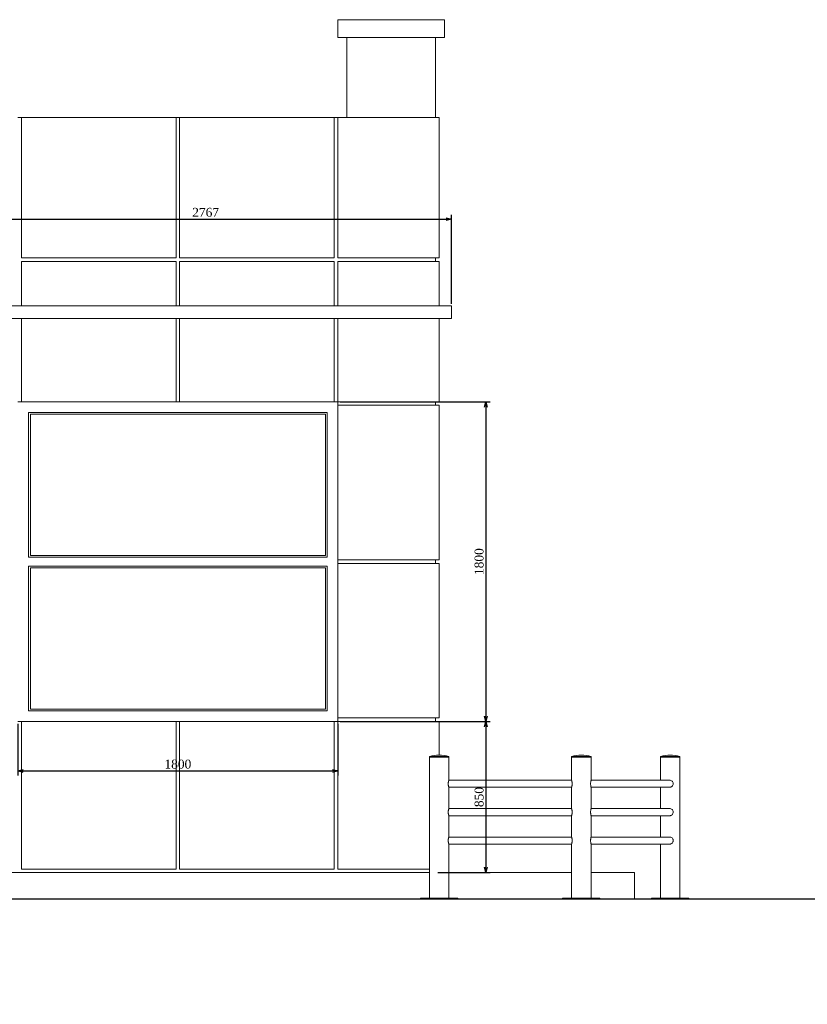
# Model space of a CAD drawing. Header units: millimetres. Extents: x -40905 to 78147, y -92581 to -42687.
# Tile 15 of 38: x 33262 to 37694, y -88079 to -82538. Entities that reach past the tile are written whole.
import ezdxf

# ---------------------------------------------------------------- set-up
doc = ezdxf.new("R2010")
doc.units = ezdxf.units.MM
doc.styles.get("Standard").update_dxf_attribs({"font": 'times.ttf'})
doc.dimstyles.new('ISO-25', dxfattribs={"dimscale": 50, "dimtxt": 2.5, "dimasz": 1.5, "dimexe": 1.25, "dimexo": 0.625, "dimtad": 1, "dimdec": 0, "dimtxsty": 'Standard', "dimblk": 'OPEN30', "dimcen": 2.5, "dimadec": 0, "dimazin": 0, "dimtfac": 1, "dimtdec": 0, "dimtmove": 0, "dimatfit": 3, "dimldrblk": 'OPEN30', "dimfxl": 1, "dimarcsym": 0})

# ---------------------------------------------------------------- blocks, each defined once
blk = doc.blocks.new('_Open30')
at = {"color": 0, "linetype": 'ByBlock', "lineweight": -2}
for p, q in [((-1, 0.268), (0, 0)), ((0, 0), (-1, -0.268)), ((0, 0), (-1, 0))]:
    blk.add_line(p, q, dxfattribs=at)
blk = doc.blocks.new('*D261')
at = {"color": 0, "lineweight": -2, "transparency": 16777216}
for p, q in [((32925.2, -84135.8), (32925.2, -83634.9)), ((32955.2, -83659.9), (35662.5, -83659.9)), ((35692.5, -84135.8), (35692.5, -83634.9))]:
    blk.add_line(p, q, dxfattribs=at)
at = {"layer": 'Defpoints', "color": 0, "lineweight": 5, "transparency": 16777216}
for p in [(35692.5, -83659.9), (32925.2, -84148.3), (35692.5, -84148.3)]:
    blk.add_point(p, dxfattribs=at)
at = {"color": 0, "lineweight": -2, "transparency": 16777216, "xscale": 30, "yscale": 30, "zscale": 30, "rotation": 180}
blk.add_blockref('_Open30', (32925.2, -83659.9), dxfattribs=at)
at = {"color": 0, "lineweight": -2, "transparency": 16777216, "xscale": 30, "yscale": 30, "zscale": 30}
blk.add_blockref('_Open30', (35692.5, -83659.9), dxfattribs=at)
at = {"color": 0, "lineweight": 5, "transparency": 16777216, "insert": (34308.8, -83621.9), "char_height": 50, "attachment_point": 5}
blk.add_mtext('2767', dxfattribs=at)
blk = doc.blocks.new('*D266')
at = {"color": 0, "lineweight": -2, "transparency": 16777216}
for p, q in [((35065, -84687.5), (35910.5, -84687.5)), ((35885.5, -84717.5), (35885.5, -86457.5)), ((35065, -86487.5), (35910.5, -86487.5))]:
    blk.add_line(p, q, dxfattribs=at)
at = {"layer": 'Defpoints', "color": 0, "lineweight": 5, "transparency": 16777216}
for p in [(35052.5, -84687.5), (35052.5, -86487.5), (35885.5, -86487.5)]:
    blk.add_point(p, dxfattribs=at)
at = {"color": 0, "lineweight": -2, "transparency": 16777216, "xscale": 30, "yscale": 30, "zscale": 30}
for p, rotation in [((35885.5, -84687.5), 90), ((35885.5, -86487.5), 270)]:
    blk.add_blockref('_Open30', p, dxfattribs=dict(at, rotation=rotation))
at = {"color": 0, "lineweight": 5, "transparency": 16777216, "insert": (35847.5, -85587.5), "char_height": 50, "attachment_point": 5, "rotation": 90}
blk.add_mtext('1800', dxfattribs=at)
blk = doc.blocks.new('*D267')
at = {"color": 0, "lineweight": -2, "transparency": 16777216}
for p, q in [((35065, -86487.5), (35910.5, -86487.5)), ((35885.5, -86517.5), (35885.5, -87307.5)), ((35615, -87337.5), (35910.5, -87337.5))]:
    blk.add_line(p, q, dxfattribs=at)
at = {"layer": 'Defpoints', "color": 0, "lineweight": 5, "transparency": 16777216}
for p in [(35052.5, -86487.5), (35602.5, -87337.5), (35885.5, -87337.5)]:
    blk.add_point(p, dxfattribs=at)
at = {"color": 0, "lineweight": -2, "transparency": 16777216, "xscale": 30, "yscale": 30, "zscale": 30}
for p, rotation in [((35885.5, -86487.5), 90), ((35885.5, -87337.5), 270)]:
    blk.add_blockref('_Open30', p, dxfattribs=dict(at, rotation=rotation))
at = {"color": 0, "lineweight": 5, "transparency": 16777216, "insert": (35847.5, -86912.5), "char_height": 50, "attachment_point": 5, "rotation": 90}
blk.add_mtext('850', dxfattribs=at)
blk = doc.blocks.new('*D269')
at = {"color": 0, "lineweight": -2, "transparency": 16777216}
for p, q in [((33252.5, -86500), (33252.5, -86790.4)), ((35052.5, -86500), (35052.5, -86790.4)), ((33282.5, -86765.4), (35022.5, -86765.4))]:
    blk.add_line(p, q, dxfattribs=at)
at = {"layer": 'Defpoints', "color": 0, "lineweight": 5, "transparency": 16777216}
for p in [(33252.5, -86487.5), (35052.5, -86487.5), (35052.5, -86765.4)]:
    blk.add_point(p, dxfattribs=at)
at = {"color": 0, "lineweight": -2, "transparency": 16777216, "xscale": 30, "yscale": 30, "zscale": 30, "rotation": 180}
blk.add_blockref('_Open30', (33252.5, -86765.4), dxfattribs=at)
at = {"color": 0, "lineweight": -2, "transparency": 16777216, "xscale": 30, "yscale": 30, "zscale": 30}
blk.add_blockref('_Open30', (35052.5, -86765.4), dxfattribs=at)
at = {"color": 0, "lineweight": 5, "transparency": 16777216, "insert": (34152.5, -86727.5), "char_height": 50, "attachment_point": 5}
blk.add_mtext('1800', dxfattribs=at)
blk = doc.blocks.new('*D294')
at = {"color": 0, "lineweight": -2, "transparency": 16777216}
for p, q in [((24604.7, -84135.8), (24604.7, -83634.9)), ((24774.7, -83659.9), (24634.7, -83659.9)), ((24804.7, -84205.8), (24804.7, -83634.9)), ((36270.2, -89207.1), (36270.2, -89040.3)), ((37120.2, -89207.1), (37120.2, -89040.3)), ((37045.2, -89102.8), (36345.2, -89102.8))]:
    blk.add_line(p, q, dxfattribs=at)
at = {"layer": 'Defpoints', "color": 0, "lineweight": 5, "transparency": 16777216}
for p in [(24604.7, -83659.9), (24604.7, -84148.3, -2612.8), (24804.7, -84218.3, -2612.8), (36270.2, -89102.8), (36270.2, -89238.3), (37120.2, -89238.3)]:
    blk.add_point(p, dxfattribs=at)
at = {"color": 0, "lineweight": -2, "transparency": 16777216}
for p, xscale, yscale, zscale, rotation in [((24604.7, -83659.9), 30, 30, 30, 180), ((36270.2, -89102.8), 75, 75, 75, 179.999999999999), ((37120.2, -89102.8), 75, 75, 75, 359.9999999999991)]:
    blk.add_blockref('_Open30', p, dxfattribs=dict(at, xscale=xscale, yscale=yscale, zscale=zscale, rotation=rotation))
at = {"color": 0, "lineweight": -2, "transparency": 16777216, "xscale": 30, "yscale": 30, "zscale": 30}
blk.add_blockref('_Open30', (24804.7, -83659.9), dxfattribs=at)
at = {"color": 0, "lineweight": 5, "transparency": 16777216, "attachment_point": 5}
for s, insert, char_height in [('200', (24704.7, -83622), 50), ('850', (36695.2, -89007.9), 125)]:
    blk.add_mtext(s, dxfattribs=dict(at, insert=insert, char_height=char_height))
blk = doc.blocks.new('*D291')
at = {"color": 0, "lineweight": -2, "transparency": 16777216}
for p, q in [((24791.3, -84437.5), (24650.7, -84437.5)), ((24675.7, -84547.5), (24675.7, -84467.5)), ((24818.7, -84577.5), (24650.7, -84577.5)), ((33950.7, -89209.9), (33950.7, -89080.7)), ((35720.7, -89209.9), (35720.7, -89080.7)), ((34025.7, -89143.2), (35645.7, -89143.2))]:
    blk.add_line(p, q, dxfattribs=at)
at = {"layer": 'Defpoints', "color": 0, "lineweight": 5, "transparency": 16777216}
for p in [(24675.7, -84437.5), (24803.8, -84437.5, -2612.8), (24831.2, -84577.5, -2612.8), (35720.7, -89143.2), (33950.7, -89241.1, -2612.8), (35720.7, -89241.1, -2612.8)]:
    blk.add_point(p, dxfattribs=at)
at = {"color": 0, "lineweight": -2, "transparency": 16777216}
for p, xscale, yscale, zscale, rotation in [((24675.7, -84437.5), 30, 30, 30, 90), ((24675.7, -84577.5), 30, 30, 30, 270), ((33950.7, -89143.2), 75, 75, 75, 180)]:
    blk.add_blockref('_Open30', p, dxfattribs=dict(at, xscale=xscale, yscale=yscale, zscale=zscale, rotation=rotation))
at = {"color": 0, "lineweight": -2, "transparency": 16777216, "xscale": 75, "yscale": 75, "zscale": 75}
blk.add_blockref('_Open30', (35720.7, -89143.2), dxfattribs=at)
at = {"color": 0, "lineweight": 5, "transparency": 16777216, "insert": (24637.7, -84507.5), "char_height": 50, "attachment_point": 5, "rotation": 90}
blk.add_mtext('140', dxfattribs=at)
at = {"color": 0, "lineweight": 5, "transparency": 16777216, "insert": (34835.7, -89048.2), "char_height": 125, "attachment_point": 5}
blk.add_mtext('1770', dxfattribs=at)
blk = doc.blocks.new('*D292')
at = {"color": 0, "lineweight": -2, "transparency": 16777216}
for p, q in [((24606.5, -84359.3), (24606.5, -84237.1)), ((24900.1, -84322.5), (24650.7, -84322.5)), ((24675.7, -84380), (24606.5, -84359.3)), ((24675.7, -84407.5), (24675.7, -84352.5)), ((24791.3, -84437.5), (24650.7, -84437.5)), ((33930.7, -89209.9), (33930.7, -88936.1)), ((35730.7, -89209.9), (35730.7, -88936.1)), ((35655.7, -88998.6), (34005.7, -88998.6))]:
    blk.add_line(p, q, dxfattribs=at)
at = {"layer": 'Defpoints', "color": 0, "lineweight": 5, "transparency": 16777216}
for p in [(24675.7, -84322.5), (24912.6, -84322.5, -2612.8), (24803.8, -84437.5, -2612.8), (33930.7, -88998.6), (33930.7, -89241.1, -2612.8), (35730.7, -89241.1, -2612.8)]:
    blk.add_point(p, dxfattribs=at)
at = {"color": 0, "lineweight": -2, "transparency": 16777216}
for p, xscale, yscale, zscale, rotation in [((24675.7, -84322.5), 30, 30, 30, 90), ((24675.7, -84437.5), 30, 30, 30, 270), ((33930.7, -88998.6), 75, 75, 75, 180)]:
    blk.add_blockref('_Open30', p, dxfattribs=dict(at, xscale=xscale, yscale=yscale, zscale=zscale, rotation=rotation))
at = {"color": 0, "lineweight": -2, "transparency": 16777216, "xscale": 75, "yscale": 75, "zscale": 75}
blk.add_blockref('_Open30', (35730.7, -88998.6), dxfattribs=at)
at = {"color": 0, "lineweight": 5, "transparency": 16777216, "insert": (24568.5, -84298.2), "char_height": 50, "attachment_point": 5, "rotation": 90}
blk.add_mtext('115', dxfattribs=at)
at = {"color": 0, "lineweight": 5, "transparency": 16777216, "insert": (34830.7, -88903.8), "char_height": 125, "attachment_point": 5}
blk.add_mtext('1800', dxfattribs=at)
blk = doc.blocks.new('*D293')
at = {"color": 0, "lineweight": -2, "transparency": 16777216}
for p, q in [((24900.4, -84042.5), (24650.7, -84042.5)), ((24675.7, -84292.5), (24675.7, -84072.5)), ((24900.1, -84322.5), (24650.7, -84322.5)), ((33899.4, -89241.1), (33507.7, -89241.1)), ((33570.2, -89316.1), (33570.2, -90966.1)), ((33899.4, -91041.1), (33507.7, -91041.1))]:
    blk.add_line(p, q, dxfattribs=at)
at = {"layer": 'Defpoints', "color": 0, "lineweight": 5, "transparency": 16777216}
for p in [(24675.7, -84042.5), (24912.9, -84042.5, -2612.8), (24912.6, -84322.5, -2612.8), (33930.7, -89241.1, -2612.8), (33570.2, -91041.1), (33930.7, -91041.1, -2612.8)]:
    blk.add_point(p, dxfattribs=at)
at = {"color": 0, "lineweight": -2, "transparency": 16777216}
for p, xscale, yscale, zscale, rotation in [((24675.7, -84042.5), 30, 30, 30, 90), ((24675.7, -84322.5), 30, 30, 30, 270), ((33570.2, -89241.1), 75, 75, 75, 90), ((33570.2, -91041.1), 75, 75, 75, 270)]:
    blk.add_blockref('_Open30', p, dxfattribs=dict(at, xscale=xscale, yscale=yscale, zscale=zscale, rotation=rotation))
at = {"color": 0, "lineweight": 5, "transparency": 16777216, "attachment_point": 5, "rotation": 90}
for s, insert, char_height in [('280', (24637.7, -84182.5), 50), ('1800', (33475.3, -90141.1), 125)]:
    blk.add_mtext(s, dxfattribs=dict(at, insert=insert, char_height=char_height))
blk = doc.blocks.new('*D295')
at = {"color": 0, "lineweight": -2, "transparency": 16777216}
for p, q in [((25103.2, -83897.5), (24650.7, -83897.5)), ((24675.7, -84012.5), (24675.7, -83927.5)), ((24900.4, -84042.5), (24650.7, -84042.5)), ((36238.9, -89238.3), (36078.2, -89238.3)), ((36140.7, -89313.3), (36140.7, -90263.3)), ((36238.9, -90338.3), (36078.2, -90338.3))]:
    blk.add_line(p, q, dxfattribs=at)
at = {"layer": 'Defpoints', "color": 0, "lineweight": 5, "transparency": 16777216}
for p in [(24675.7, -83897.5), (25115.7, -83897.5), (24912.9, -84042.5, -2612.8), (36270.2, -89238.3), (36140.7, -90338.3), (36270.2, -90338.3)]:
    blk.add_point(p, dxfattribs=at)
at = {"color": 0, "lineweight": -2, "transparency": 16777216}
for p, xscale, yscale, zscale, rotation in [((24675.7, -83897.5), 30, 30, 30, 90), ((24675.7, -84042.5), 30, 30, 30, 270), ((36140.7, -89238.3), 75, 75, 75, 90), ((36140.7, -90338.3), 75, 75, 75, 270)]:
    blk.add_blockref('_Open30', p, dxfattribs=dict(at, xscale=xscale, yscale=yscale, zscale=zscale, rotation=rotation))
at = {"color": 0, "lineweight": 5, "transparency": 16777216, "attachment_point": 5, "rotation": 90}
for s, insert, char_height in [('145', (24637.7, -83970), 50), ('1100', (36045.8, -89788.3), 125)]:
    blk.add_mtext(s, dxfattribs=dict(at, insert=insert, char_height=char_height))

msp = doc.modelspace()

# ---------------------------------------------------------------- linework, layer by layer
at = {"color": 0, "linetype": 'Continuous', "lineweight": 0, "extrusion": (0, 1, 0)}
for p, q in [((35052.5, -82637.5, -2612.8), (35052.5, -82537.5, -2612.8)), ((35652.5, -82537.5, -2612.8), (35052.5, -82537.5, -2612.8)), ((35652.5, -82637.5, -2612.8), (35652.5, -82537.5, -2612.8)), ((35052.5, -82637.5, -2612.8), (35652.5, -82637.5, -2612.8)), ((35102.5, -82637.5, -2612.8), (35102.5, -83087.5, -2612.8)), ((35602.5, -82637.5, -2612.8), (35602.5, -83087.5, -2612.8)), ((33252.5, -83087.5, -2612.8), (33272.5, -83087.5, -2612.8)), ((33272.5, -83087.5, -2612.8), (34142.5, -83087.5, -2612.8)), ((33272.5, -83087.5, -2612.8), (33272.5, -83877.5, -2612.8)), ((34142.5, -83087.5, -2612.8), (34162.5, -83087.5, -2612.8)), ((34142.5, -83877.5, -2612.8), (34142.5, -83087.5, -2612.8)), ((34162.5, -83087.5, -2612.8), (35032.5, -83087.5, -2612.8)), ((34162.5, -83087.5, -2612.8), (34162.5, -83877.5, -2612.8)), ((35032.5, -83087.5, -2612.8), (35052.5, -83087.5, -2612.8)), ((35032.5, -83877.5, -2612.8), (35032.5, -83087.5, -2612.8)), ((35052.5, -83087.5, -2612.8), (35622.5, -83087.5, -2612.8)), ((35052.5, -83087.5, -2612.8), (35052.5, -83877.5, -2612.8)), ((35622.5, -83087.5, -2612.8), (35622.5, -83877.5, -2612.8)), ((33272.5, -83877.5, -2612.8), (34142.5, -83877.5, -2612.8)), ((34162.5, -83877.5, -2612.8), (35032.5, -83877.5, -2612.8)), ((35052.5, -83877.5, -2612.8), (35622.5, -83877.5, -2612.8)), ((35602.5, -83897.5, -2612.8), (35602.5, -83877.5, -2612.8)), ((33272.5, -83897.5, -2612.8), (33272.5, -84148.3, -2612.8)), ((34142.5, -83897.5, -2612.8), (33272.5, -83897.5, -2612.8)), ((34142.5, -84148.3, -2612.8), (34142.5, -83897.5, -2612.8)), ((34162.5, -83897.5, -2612.8), (34162.5, -84148.3, -2612.8)), ((35032.5, -83897.5, -2612.8), (34162.5, -83897.5, -2612.8)), ((35032.5, -84148.3, -2612.8), (35032.5, -83897.5, -2612.8)), ((35052.5, -83897.5, -2612.8), (35052.5, -84148.3, -2612.8)), ((35622.5, -83897.5, -2612.8), (35052.5, -83897.5, -2612.8)), ((35622.5, -83897.5, -2612.8), (35622.5, -84148.3, -2612.8)), ((32925.2, -84148.3, -2612.8), (35692.5, -84148.3, -2612.8)), ((35692.5, -84148.3, -2612.8), (35692.5, -84218.3, -2612.8)), ((35692.5, -84218.3, -2612.8), (32925.2, -84218.3, -2612.8)), ((33272.5, -84218.3, -2612.8), (33272.5, -84687.5, -2612.8)), ((34142.5, -84687.5, -2612.8), (34142.5, -84218.3, -2612.8)), ((34162.5, -84218.3, -2612.8), (34162.5, -84687.5, -2612.8)), ((35032.5, -84687.5, -2612.8), (35032.5, -84218.3, -2612.8)), ((35052.5, -84218.3, -2612.8), (35052.5, -84687.5, -2612.8)), ((35622.5, -84218.3, -2612.8), (35622.5, -84687.5, -2612.8)), ((33272.5, -84687.5, -2612.8), (33252.5, -84687.5, -2612.8)), ((33272.5, -84687.5, -2612.8), (34142.5, -84687.5, -2612.8)), ((34162.5, -84687.5, -2612.8), (34142.5, -84687.5, -2612.8)), ((34162.5, -84687.5, -2612.8), (35032.5, -84687.5, -2612.8)), ((35052.5, -84687.5, -2612.8), (35032.5, -84687.5, -2612.8)), ((35052.5, -84687.5, -2612.8), (35622.5, -84687.5, -2612.8)), ((35052.5, -84707.5, -2612.8), (35052.5, -84687.5, -2612.8)), ((35622.5, -84707.5, -2612.8), (35052.5, -84707.5, -2612.8)), ((35052.5, -84707.5, -2612.8), (35052.5, -85577.5, -2612.8)), ((35602.5, -84707.5, -2612.8), (35602.5, -84687.5, -2612.8)), ((35622.5, -84707.5, -2612.8), (35622.5, -85577.5, -2612.8)), ((33312.5, -85562.5, -2612.8), (33312.5, -84747.5, -2612.8)), ((33312.5, -84747.5, -2612.8), (34992.5, -84747.5, -2612.8)), ((34982.5, -84757.5, -2612.8), (33322.5, -84757.5, -2612.8)), ((33322.5, -84757.5, -2612.8), (33322.5, -85552.5, -2612.8)), ((34982.5, -85552.5, -2612.8), (34982.5, -84757.5, -2612.8)), ((34992.5, -84747.5, -2612.8), (34992.5, -85562.5, -2612.8)), ((33322.5, -85552.5, -2612.8), (34982.5, -85552.5, -2612.8)), ((34992.5, -85562.5, -2612.8), (33312.5, -85562.5, -2612.8)), ((33312.5, -86427.5, -2612.8), (33312.5, -85612.5, -2612.8)), ((33312.5, -85612.5, -2612.8), (34992.5, -85612.5, -2612.8)), ((34992.5, -85612.5, -2612.8), (34992.5, -86427.5, -2612.8)), ((35052.5, -85577.5, -2612.8), (35622.5, -85577.5, -2612.8)), ((35052.5, -85597.5, -2612.8), (35052.5, -85577.5, -2612.8)), ((35622.5, -85597.5, -2612.8), (35052.5, -85597.5, -2612.8)), ((35052.5, -85597.5, -2612.8), (35052.5, -86467.5, -2612.8)), ((35602.5, -85597.5, -2612.8), (35602.5, -85577.5, -2612.8)), ((35622.5, -85597.5, -2612.8), (35622.5, -86467.5, -2612.8)), ((34982.5, -85622.5, -2612.8), (33322.5, -85622.5, -2612.8)), ((33322.5, -85622.5, -2612.8), (33322.5, -86417.5, -2612.8)), ((34982.5, -86417.5, -2612.8), (34982.5, -85622.5, -2612.8)), ((34992.5, -86427.5, -2612.8), (33312.5, -86427.5, -2612.8)), ((33322.5, -86417.5, -2612.8), (34982.5, -86417.5, -2612.8)), ((33252.5, -86487.5, -2612.8), (33272.5, -86487.5, -2612.8)), ((33272.5, -86487.5, -2612.8), (33272.5, -87317.5, -2612.8)), ((34142.5, -86487.5, -2612.8), (33272.5, -86487.5, -2612.8)), ((34142.5, -87317.5, -2612.8), (34142.5, -86487.5, -2612.8)), ((34142.5, -86487.5, -2612.8), (34162.5, -86487.5, -2612.8)), ((34162.5, -86487.5, -2612.8), (34162.5, -87317.5, -2612.8)), ((35032.5, -86487.5, -2612.8), (34162.5, -86487.5, -2612.8)), ((35032.5, -87317.5, -2612.8), (35032.5, -86487.5, -2612.8)), ((35032.5, -86487.5, -2612.8), (35052.5, -86487.5, -2612.8)), ((35052.5, -86467.5, -2612.8), (35622.5, -86467.5, -2612.8)), ((35052.5, -86487.5, -2612.8), (35052.5, -86467.5, -2612.8)), ((35052.5, -86487.5, -2612.8), (35052.5, -87317.5, -2612.8)), ((35622.5, -86487.5, -2612.8), (35052.5, -86487.5, -2612.8)), ((35602.5, -86467.5, -2612.8), (35602.5, -86487.5, -2612.8)), ((35622.5, -86487.5, -2612.8), (35622.5, -86676.2, -2612.8)), ((35567.5, -86684.5, -2612.8), (35677.5, -86684.5, -2612.8)), ((35567.5, -86684.5, -2612.8), (35567.5, -86685.5, -2612.8)), ((35567.5, -86685.5, -2612.8), (35677.5, -86685.5, -2612.8)), ((35583.6, -86687.5, -2612.8), (35567.5, -86687.5, -2612.8)), ((35567.5, -86687.5, -2612.8), (35567.5, -87482.5, -2612.8)), ((35570.5, -86685.5, -2612.8), (35570.5, -86687.5, -2612.8)), ((35677.5, -86687.5, -2612.8), (35583.6, -86687.5, -2612.8)), ((35674.5, -86685.5, -2612.8), (35674.5, -86687.5, -2612.8)), ((35677.5, -86684.5, -2612.8), (35677.5, -86685.5, -2612.8)), ((35677.5, -86687.5, -2612.8), (35677.5, -86817.5, -2612.8)), ((36367.5, -86684.5, -2612.8), (36477.5, -86684.5, -2612.8)), ((36367.5, -86684.5, -2612.8), (36367.5, -86685.5, -2612.8)), ((36367.5, -86685.5, -2612.8), (36477.5, -86685.5, -2612.8)), ((36383.6, -86687.5, -2612.8), (36367.5, -86687.5, -2612.8)), ((36367.5, -86687.5, -2612.8), (36367.5, -86817.5, -2612.8)), ((36370.5, -86685.5, -2612.8), (36370.5, -86687.5, -2612.8)), ((36477.5, -86687.5, -2612.8), (36383.6, -86687.5, -2612.8)), ((36474.5, -86685.5, -2612.8), (36474.5, -86687.5, -2612.8)), ((36477.5, -86684.5, -2612.8), (36477.5, -86685.5, -2612.8)), ((36477.5, -86687.5, -2612.8), (36477.5, -86817.8, -2612.8)), ((36922.5, -86684.5, -2612.8), (36867.5, -86684.5, -2612.8)), ((36867.5, -86685.5, -2612.8), (36867.5, -86684.5, -2612.8)), ((36922.5, -86685.5, -2612.8), (36867.5, -86685.5, -2612.8)), ((36867.5, -86687.5, -2612.8), (36977.5, -86687.5, -2612.8)), ((36867.5, -86817.5, -2612.8), (36867.5, -86687.5, -2612.8)), ((36870.5, -86687.5, -2612.8), (36870.5, -86685.5, -2612.8)), ((36977.5, -86684.5, -2612.8), (36922.5, -86684.5, -2612.8)), ((36977.5, -86685.5, -2612.8), (36922.5, -86685.5, -2612.8)), ((36974.5, -86687.5, -2612.8), (36974.5, -86685.5, -2612.8)), ((36977.5, -86685.5, -2612.8), (36977.5, -86684.5, -2612.8)), ((36977.5, -87482.5, -2612.8), (36977.5, -86687.5, -2612.8)), ((36367.5, -86817.5, -2612.8), (35677.5, -86817.5, -2612.8)), ((36919.4, -86817.5, -2612.8), (36477.5, -86817.5, -2612.8)), ((35677.5, -86857.5, -2612.8), (35677.5, -86977.5, -2612.8)), ((36367.5, -86857.5, -2612.8), (35677.5, -86857.5, -2612.8)), ((36367.5, -86857.5, -2612.8), (36367.5, -86977.5, -2612.8)), ((36477.5, -86857.3, -2612.8), (36477.5, -86977.8, -2612.8)), ((36477.5, -86857.5, -2612.8), (36919.4, -86857.5, -2612.8)), ((36867.5, -86977.5, -2612.8), (36867.5, -86857.5, -2612.8)), ((36367.5, -86977.5, -2612.8), (35677.5, -86977.5, -2612.8)), ((36919.4, -86977.5, -2612.8), (36477.5, -86977.5, -2612.8)), ((35677.5, -87017.5, -2612.8), (35677.5, -87137.5, -2612.8)), ((36367.5, -87017.5, -2612.8), (35677.5, -87017.5, -2612.8)), ((36367.5, -87017.5, -2612.8), (36367.5, -87137.5, -2612.8)), ((36477.5, -87017.3, -2612.8), (36477.5, -87137.8, -2612.8)), ((36477.5, -87017.5, -2612.8), (36919.4, -87017.5, -2612.8)), ((36867.5, -87137.5, -2612.8), (36867.5, -87017.5, -2612.8)), ((36367.5, -87137.5, -2612.8), (35677.5, -87137.5, -2612.8)), ((36919.4, -87137.5, -2612.8), (36477.5, -87137.5, -2612.8)), ((35677.5, -87177.5, -2612.8), (35677.5, -87482.5, -2612.8)), ((36367.5, -87177.5, -2612.8), (35677.5, -87177.5, -2612.8)), ((36367.5, -87177.5, -2612.8), (36367.5, -87482.5, -2612.8)), ((36477.5, -87177.3, -2612.8), (36477.5, -87482.5, -2612.8)), ((36477.5, -87177.5, -2612.8), (36919.4, -87177.5, -2612.8)), ((36867.5, -87482.5, -2612.8), (36867.5, -87177.5, -2612.8)), ((33272.5, -87317.5, -2612.8), (34142.5, -87317.5, -2612.8)), ((34162.5, -87317.5, -2612.8), (35032.5, -87317.5, -2612.8)), ((35052.5, -87317.5, -2612.8), (35567.5, -87317.5, -2612.8)), ((22777.5, -87337.5, -2612.8), (35567.5, -87337.5, -2612.8)), ((35677.5, -87337.5, -2612.8), (36367.5, -87337.5, -2612.8)), ((36722.5, -87337.5, -2612.8), (36477.5, -87337.5, -2612.8)), ((36722.5, -87487.5, -2612.8), (36722.5, -87337.5, -2612.8)), ((35727.5, -87482.5, -2612.8), (35517.5, -87482.5, -2612.8)), ((35517.5, -87487.5, -2612.8), (35517.5, -87482.5, -2612.8)), ((35727.5, -87487.5, -2612.8), (35727.5, -87482.5, -2612.8)), ((36527.5, -87482.5, -2612.8), (36317.5, -87482.5, -2612.8)), ((36317.5, -87487.5, -2612.8), (36317.5, -87482.5, -2612.8)), ((36527.5, -87487.5, -2612.8), (36527.5, -87482.5, -2612.8)), ((36817.5, -87482.5, -2612.8), (37027.5, -87482.5, -2612.8)), ((36817.5, -87482.5, -2612.8), (36817.5, -87487.5, -2612.8)), ((37027.5, -87482.5, -2612.8), (37027.5, -87487.5, -2612.8))]:
    msp.add_line(p, q, dxfattribs=at)
at = {"color": 0, "linetype": 'Continuous', "lineweight": 30, "extrusion": (0, 1, 0)}
msp.add_line((40847.3, -87487.5, -2612.8), (17497.6, -87487.5, -2612.8), dxfattribs=at)
at = {"color": 0, "linetype": 'Continuous', "lineweight": 0, "extrusion": (0, 0, -1)}
for centre in [(-35622.5, -86861.2, 2612.8), (-36422.5, -86861.2, 2612.8), (-36922.5, -86861.2, 2612.8)]:
    msp.add_arc(centre, 185, 72.7047, 107.2953, dxfattribs=at)
at = {"color": 0, "linetype": 'Continuous', "lineweight": 0}
for points, knots in [([(35677.5, -86817.5, -2612.8), (35677.5, -86817.5, -2612.8), (35677.4, -86817.6, -2612.8), (35677.4, -86817.7, -2612.8), (35677.4, -86817.8, -2612.8), (35677.2, -86818.2, -2612.8), (35677.1, -86818.6, -2612.8), (35676.7, -86819.6, -2612.8), (35676.5, -86820.2, -2612.8), (35676.1, -86821.7, -2612.8), (35675.8, -86822.5, -2612.8), (35675.4, -86824.3, -2612.8), (35675.1, -86825.3, -2612.8), (35674.7, -86827.4, -2612.8), (35674.4, -86828.6, -2612.8), (35674.1, -86831.1, -2612.8), (35673.9, -86832.4, -2612.8), (35673.8, -86834.3, -2612.8), (35673.8, -86835, -2612.8), (35673.7, -86836.3, -2612.8), (35673.7, -86836.9, -2612.8), (35673.7, -86838.2, -2612.8), (35673.7, -86838.8, -2612.8), (35673.8, -86840.1, -2612.8), (35673.8, -86840.8, -2612.8), (35673.9, -86842.7, -2612.8), (35674.1, -86844, -2612.8), (35674.4, -86846.5, -2612.8), (35674.7, -86847.6, -2612.8), (35675.1, -86849.8, -2612.8), (35675.4, -86850.8, -2612.8), (35675.8, -86852.6, -2612.8), (35676.1, -86853.4, -2612.8), (35676.5, -86854.9, -2612.8), (35676.7, -86855.5, -2612.8), (35677.1, -86856.5, -2612.8), (35677.2, -86856.9, -2612.8), (35677.4, -86857.3, -2612.8), (35677.4, -86857.4, -2612.8), (35677.4, -86857.5, -2612.8), (35677.5, -86857.5, -2612.8), (35677.5, -86857.5, -2612.8)], [30.439541, 30.439541, 30.439541, 30.439541, 32.341373, 32.341373, 34.243206, 34.243206, 38.046871, 38.046871, 41.850536, 41.850536, 45.654202, 45.654202, 49.460422, 49.460422, 53.266642, 53.266642, 57.072862, 57.072862, 58.975972, 58.975972, 60.879082, 60.879082, 62.782192, 62.782192, 64.685302, 64.685302, 68.491522, 68.491522, 72.297742, 72.297742, 76.103962, 76.103962, 79.907627, 79.907627, 83.711292, 83.711292, 87.514957, 87.514957, 89.41679, 89.41679, 91.318623, 91.318623, 91.318623, 91.318623]), ([(36367.5, -86857.5, -2612.8), (36367.5, -86857.5, -2612.8), (36367.5, -86857.5, -2612.8), (36367.5, -86857.4, -2612.8), (36367.5, -86857.3, -2612.8), (36367.7, -86856.9, -2612.8), (36367.8, -86856.5, -2612.8), (36368.2, -86855.5, -2612.8), (36368.4, -86854.9, -2612.8), (36368.8, -86853.4, -2612.8), (36369.1, -86852.6, -2612.8), (36369.5, -86850.8, -2612.8), (36369.8, -86849.8, -2612.8), (36370.2, -86847.6, -2612.8), (36370.5, -86846.5, -2612.8), (36370.8, -86844, -2612.8), (36371, -86842.7, -2612.8), (36371.1, -86840.8, -2612.8), (36371.2, -86840.1, -2612.8), (36371.2, -86838.8, -2612.8), (36371.2, -86838.2, -2612.8), (36371.2, -86836.9, -2612.8), (36371.2, -86836.3, -2612.8), (36371.2, -86835, -2612.8), (36371.1, -86834.3, -2612.8), (36371, -86832.4, -2612.8), (36370.8, -86831.1, -2612.8), (36370.5, -86828.6, -2612.8), (36370.2, -86827.4, -2612.8), (36369.8, -86825.3, -2612.8), (36369.5, -86824.3, -2612.8), (36369.1, -86822.5, -2612.8), (36368.8, -86821.7, -2612.8), (36368.4, -86820.2, -2612.8), (36368.2, -86819.6, -2612.8), (36367.8, -86818.6, -2612.8), (36367.7, -86818.2, -2612.8), (36367.5, -86817.8, -2612.8), (36367.5, -86817.7, -2612.8), (36367.5, -86817.6, -2612.8), (36367.5, -86817.5, -2612.8), (36367.5, -86817.5, -2612.8)], [30.439541, 30.439541, 30.439541, 30.439541, 32.341373, 32.341373, 34.243206, 34.243206, 38.046871, 38.046871, 41.850536, 41.850536, 45.654202, 45.654202, 49.460422, 49.460422, 53.266642, 53.266642, 57.072862, 57.072862, 58.975972, 58.975972, 60.879082, 60.879082, 62.782192, 62.782192, 64.685302, 64.685302, 68.491522, 68.491522, 72.297742, 72.297742, 76.103962, 76.103962, 79.907627, 79.907627, 83.711292, 83.711292, 87.514957, 87.514957, 89.41679, 89.41679, 91.318623, 91.318623, 91.318623, 91.318623]), ([(36477.5, -86817.8, -2612.8), (36477.5, -86817.8, -2612.8), (36477.5, -86817.8, -2612.8), (36477.5, -86818.2, -2612.8), (36477.3, -86819.1, -2612.8), (36476.6, -86821.7, -2612.8), (36476.2, -86823.5, -2612.8), (36475.5, -86827.5, -2612.8), (36475.1, -86829.7, -2612.8), (36474.7, -86834.2, -2612.8), (36474.6, -86836.5, -2612.8), (36474.7, -86841.3, -2612.8), (36474.9, -86843.7, -2612.8), (36475.6, -86848.4, -2612.8), (36476, -86850.6, -2612.8), (36476.8, -86854.1, -2612.8), (36477.1, -86855.4, -2612.8), (36477.4, -86856.7, -2612.8), (36477.5, -86857.1, -2612.8), (36477.5, -86857.3, -2612.8)], [-60.888991, -60.888991, -60.888991, -60.888991, -60.83139, -60.83139, -52.95592, -52.95592, -44.91917, -44.91917, -37.645093, -37.645093, -30.686738, -30.686738, -23.172639, -23.172639, -14.910287, -14.910287, -7.2675, -7.2675, -3.049778, -3.049778, -3.049778, -3.049778]), ([(36919.4, -86857.5, -2612.8), (36920.9, -86857.5, -2612.8), (36922.3, -86857.4, -2612.8), (36925, -86856.8, -2612.8), (36926.3, -86856.4, -2612.8), (36930, -86854.8, -2612.8), (36932.2, -86853.2, -2612.8), (36935.8, -86849.6, -2612.8), (36937.2, -86847.5, -2612.8), (36939.2, -86843.1, -2612.8), (36939.7, -86840.8, -2612.8), (36939.9, -86836.4, -2612.8), (36939.7, -86834.3, -2612.8), (36938.4, -86829.8, -2612.8), (36937.2, -86827.4, -2612.8), (36933.9, -86823.3, -2612.8), (36931.9, -86821.6, -2612.8), (36927.5, -86819.1, -2612.8), (36925.2, -86818.2, -2612.8), (36921.7, -86817.6, -2612.8), (36920.6, -86817.5, -2612.8), (36919.4, -86817.5, -2612.8)], [-127.287553, -127.287553, -127.287553, -127.287553, -123.014877, -123.014877, -118.864132, -118.864132, -110.847639, -110.847639, -103.344585, -103.344585, -96.263296, -96.263296, -89.987764, -89.987764, -82.101473, -82.101473, -74.133579, -74.133579, -66.775888, -66.775888, -63.386007, -63.386007, -63.386007, -63.386007]), ([(35677.5, -86977.5, -2612.8), (35677.5, -86977.5, -2612.8), (35677.4, -86977.6, -2612.8), (35677.4, -86977.7, -2612.8), (35677.4, -86977.8, -2612.8), (35677.2, -86978.2, -2612.8), (35677.1, -86978.6, -2612.8), (35676.7, -86979.6, -2612.8), (35676.5, -86980.2, -2612.8), (35676.1, -86981.7, -2612.8), (35675.8, -86982.5, -2612.8), (35675.4, -86984.3, -2612.8), (35675.1, -86985.3, -2612.8), (35674.7, -86987.4, -2612.8), (35674.4, -86988.6, -2612.8), (35674.1, -86991.1, -2612.8), (35673.9, -86992.4, -2612.8), (35673.8, -86994.3, -2612.8), (35673.8, -86995, -2612.8), (35673.7, -86996.3, -2612.8), (35673.7, -86996.9, -2612.8), (35673.7, -86998.2, -2612.8), (35673.7, -86998.8, -2612.8), (35673.8, -87000.1, -2612.8), (35673.8, -87000.8, -2612.8), (35673.9, -87002.7, -2612.8), (35674.1, -87004, -2612.8), (35674.4, -87006.5, -2612.8), (35674.7, -87007.6, -2612.8), (35675.1, -87009.8, -2612.8), (35675.4, -87010.8, -2612.8), (35675.8, -87012.6, -2612.8), (35676.1, -87013.4, -2612.8), (35676.5, -87014.9, -2612.8), (35676.7, -87015.5, -2612.8), (35677.1, -87016.5, -2612.8), (35677.2, -87016.9, -2612.8), (35677.4, -87017.3, -2612.8), (35677.4, -87017.4, -2612.8), (35677.4, -87017.5, -2612.8), (35677.5, -87017.5, -2612.8), (35677.5, -87017.5, -2612.8)], [30.439541, 30.439541, 30.439541, 30.439541, 32.341373, 32.341373, 34.243206, 34.243206, 38.046871, 38.046871, 41.850536, 41.850536, 45.654202, 45.654202, 49.460422, 49.460422, 53.266642, 53.266642, 57.072862, 57.072862, 58.975972, 58.975972, 60.879082, 60.879082, 62.782192, 62.782192, 64.685302, 64.685302, 68.491522, 68.491522, 72.297742, 72.297742, 76.103962, 76.103962, 79.907627, 79.907627, 83.711292, 83.711292, 87.514957, 87.514957, 89.41679, 89.41679, 91.318623, 91.318623, 91.318623, 91.318623]), ([(36367.5, -87017.5, -2612.8), (36367.5, -87017.5, -2612.8), (36367.5, -87017.5, -2612.8), (36367.5, -87017.4, -2612.8), (36367.5, -87017.3, -2612.8), (36367.7, -87016.9, -2612.8), (36367.8, -87016.5, -2612.8), (36368.2, -87015.5, -2612.8), (36368.4, -87014.9, -2612.8), (36368.8, -87013.4, -2612.8), (36369.1, -87012.6, -2612.8), (36369.5, -87010.8, -2612.8), (36369.8, -87009.8, -2612.8), (36370.2, -87007.6, -2612.8), (36370.5, -87006.5, -2612.8), (36370.8, -87004, -2612.8), (36371, -87002.7, -2612.8), (36371.1, -87000.8, -2612.8), (36371.2, -87000.1, -2612.8), (36371.2, -86998.8, -2612.8), (36371.2, -86998.2, -2612.8), (36371.2, -86996.9, -2612.8), (36371.2, -86996.3, -2612.8), (36371.2, -86995, -2612.8), (36371.1, -86994.3, -2612.8), (36371, -86992.4, -2612.8), (36370.8, -86991.1, -2612.8), (36370.5, -86988.6, -2612.8), (36370.2, -86987.4, -2612.8), (36369.8, -86985.3, -2612.8), (36369.5, -86984.3, -2612.8), (36369.1, -86982.5, -2612.8), (36368.8, -86981.7, -2612.8), (36368.4, -86980.2, -2612.8), (36368.2, -86979.6, -2612.8), (36367.8, -86978.6, -2612.8), (36367.7, -86978.2, -2612.8), (36367.5, -86977.8, -2612.8), (36367.5, -86977.7, -2612.8), (36367.5, -86977.6, -2612.8), (36367.5, -86977.5, -2612.8), (36367.5, -86977.5, -2612.8)], [30.439541, 30.439541, 30.439541, 30.439541, 32.341373, 32.341373, 34.243206, 34.243206, 38.046871, 38.046871, 41.850536, 41.850536, 45.654202, 45.654202, 49.460422, 49.460422, 53.266642, 53.266642, 57.072862, 57.072862, 58.975972, 58.975972, 60.879082, 60.879082, 62.782192, 62.782192, 64.685302, 64.685302, 68.491522, 68.491522, 72.297742, 72.297742, 76.103962, 76.103962, 79.907627, 79.907627, 83.711292, 83.711292, 87.514957, 87.514957, 89.41679, 89.41679, 91.318623, 91.318623, 91.318623, 91.318623]), ([(36477.5, -86977.8, -2612.8), (36477.5, -86977.8, -2612.8), (36477.5, -86977.8, -2612.8), (36477.5, -86978.2, -2612.8), (36477.3, -86979.1, -2612.8), (36476.6, -86981.7, -2612.8), (36476.2, -86983.5, -2612.8), (36475.5, -86987.5, -2612.8), (36475.1, -86989.7, -2612.8), (36474.7, -86994.2, -2612.8), (36474.6, -86996.5, -2612.8), (36474.7, -87001.3, -2612.8), (36474.9, -87003.7, -2612.8), (36475.6, -87008.4, -2612.8), (36476, -87010.6, -2612.8), (36476.8, -87014.1, -2612.8), (36477.1, -87015.4, -2612.8), (36477.4, -87016.7, -2612.8), (36477.5, -87017.1, -2612.8), (36477.5, -87017.3, -2612.8)], [-60.888991, -60.888991, -60.888991, -60.888991, -60.83139, -60.83139, -52.95592, -52.95592, -44.91917, -44.91917, -37.645093, -37.645093, -30.686738, -30.686738, -23.172639, -23.172639, -14.910287, -14.910287, -7.2675, -7.2675, -3.049778, -3.049778, -3.049778, -3.049778]), ([(36919.4, -87017.5, -2612.8), (36920.9, -87017.5, -2612.8), (36922.3, -87017.4, -2612.8), (36925, -87016.8, -2612.8), (36926.3, -87016.4, -2612.8), (36930, -87014.8, -2612.8), (36932.2, -87013.2, -2612.8), (36935.8, -87009.6, -2612.8), (36937.2, -87007.5, -2612.8), (36939.2, -87003.1, -2612.8), (36939.7, -87000.8, -2612.8), (36939.9, -86996.4, -2612.8), (36939.7, -86994.3, -2612.8), (36938.4, -86989.8, -2612.8), (36937.2, -86987.4, -2612.8), (36933.9, -86983.3, -2612.8), (36931.9, -86981.6, -2612.8), (36927.5, -86979.1, -2612.8), (36925.2, -86978.2, -2612.8), (36921.7, -86977.6, -2612.8), (36920.6, -86977.5, -2612.8), (36919.4, -86977.5, -2612.8)], [-127.287553, -127.287553, -127.287553, -127.287553, -123.014877, -123.014877, -118.864132, -118.864132, -110.847639, -110.847639, -103.344585, -103.344585, -96.263296, -96.263296, -89.987763, -89.987763, -82.101473, -82.101473, -74.133579, -74.133579, -66.775888, -66.775888, -63.386007, -63.386007, -63.386007, -63.386007]), ([(35677.5, -87137.5, -2612.8), (35677.5, -87137.5, -2612.8), (35677.4, -87137.6, -2612.8), (35677.4, -87137.7, -2612.8), (35677.4, -87137.8, -2612.8), (35677.2, -87138.2, -2612.8), (35677.1, -87138.6, -2612.8), (35676.7, -87139.6, -2612.8), (35676.5, -87140.2, -2612.8), (35676.1, -87141.7, -2612.8), (35675.8, -87142.5, -2612.8), (35675.4, -87144.3, -2612.8), (35675.1, -87145.3, -2612.8), (35674.7, -87147.4, -2612.8), (35674.4, -87148.6, -2612.8), (35674.1, -87151.1, -2612.8), (35673.9, -87152.4, -2612.8), (35673.8, -87154.3, -2612.8), (35673.8, -87155, -2612.8), (35673.7, -87156.3, -2612.8), (35673.7, -87156.9, -2612.8), (35673.7, -87158.2, -2612.8), (35673.7, -87158.8, -2612.8), (35673.8, -87160.1, -2612.8), (35673.8, -87160.8, -2612.8), (35673.9, -87162.7, -2612.8), (35674.1, -87164, -2612.8), (35674.4, -87166.5, -2612.8), (35674.7, -87167.6, -2612.8), (35675.1, -87169.8, -2612.8), (35675.4, -87170.8, -2612.8), (35675.8, -87172.6, -2612.8), (35676.1, -87173.4, -2612.8), (35676.5, -87174.9, -2612.8), (35676.7, -87175.5, -2612.8), (35677.1, -87176.5, -2612.8), (35677.2, -87176.9, -2612.8), (35677.4, -87177.3, -2612.8), (35677.4, -87177.4, -2612.8), (35677.4, -87177.5, -2612.8), (35677.5, -87177.5, -2612.8), (35677.5, -87177.5, -2612.8)], [30.439541, 30.439541, 30.439541, 30.439541, 32.341373, 32.341373, 34.243206, 34.243206, 38.046871, 38.046871, 41.850536, 41.850536, 45.654202, 45.654202, 49.460422, 49.460422, 53.266642, 53.266642, 57.072862, 57.072862, 58.975972, 58.975972, 60.879082, 60.879082, 62.782192, 62.782192, 64.685302, 64.685302, 68.491522, 68.491522, 72.297742, 72.297742, 76.103962, 76.103962, 79.907627, 79.907627, 83.711292, 83.711292, 87.514957, 87.514957, 89.41679, 89.41679, 91.318623, 91.318623, 91.318623, 91.318623]), ([(36367.5, -87177.5, -2612.8), (36367.5, -87177.5, -2612.8), (36367.5, -87177.5, -2612.8), (36367.5, -87177.4, -2612.8), (36367.5, -87177.3, -2612.8), (36367.7, -87176.9, -2612.8), (36367.8, -87176.5, -2612.8), (36368.2, -87175.5, -2612.8), (36368.4, -87174.9, -2612.8), (36368.8, -87173.4, -2612.8), (36369.1, -87172.6, -2612.8), (36369.5, -87170.8, -2612.8), (36369.8, -87169.8, -2612.8), (36370.2, -87167.6, -2612.8), (36370.5, -87166.5, -2612.8), (36370.8, -87164, -2612.8), (36371, -87162.7, -2612.8), (36371.1, -87160.8, -2612.8), (36371.2, -87160.1, -2612.8), (36371.2, -87158.8, -2612.8), (36371.2, -87158.2, -2612.8), (36371.2, -87156.9, -2612.8), (36371.2, -87156.3, -2612.8), (36371.2, -87155, -2612.8), (36371.1, -87154.3, -2612.8), (36371, -87152.4, -2612.8), (36370.8, -87151.1, -2612.8), (36370.5, -87148.6, -2612.8), (36370.2, -87147.4, -2612.8), (36369.8, -87145.3, -2612.8), (36369.5, -87144.3, -2612.8), (36369.1, -87142.5, -2612.8), (36368.8, -87141.7, -2612.8), (36368.4, -87140.2, -2612.8), (36368.2, -87139.6, -2612.8), (36367.8, -87138.6, -2612.8), (36367.7, -87138.2, -2612.8), (36367.5, -87137.8, -2612.8), (36367.5, -87137.7, -2612.8), (36367.5, -87137.6, -2612.8), (36367.5, -87137.5, -2612.8), (36367.5, -87137.5, -2612.8)], [30.439541, 30.439541, 30.439541, 30.439541, 32.341373, 32.341373, 34.243206, 34.243206, 38.046871, 38.046871, 41.850536, 41.850536, 45.654202, 45.654202, 49.460422, 49.460422, 53.266642, 53.266642, 57.072862, 57.072862, 58.975972, 58.975972, 60.879082, 60.879082, 62.782192, 62.782192, 64.685302, 64.685302, 68.491522, 68.491522, 72.297742, 72.297742, 76.103962, 76.103962, 79.907627, 79.907627, 83.711292, 83.711292, 87.514957, 87.514957, 89.41679, 89.41679, 91.318623, 91.318623, 91.318623, 91.318623]), ([(36477.5, -87137.8, -2612.8), (36477.5, -87137.8, -2612.8), (36477.5, -87137.8, -2612.8), (36477.5, -87138.2, -2612.8), (36477.3, -87139.1, -2612.8), (36476.6, -87141.7, -2612.8), (36476.2, -87143.5, -2612.8), (36475.5, -87147.5, -2612.8), (36475.1, -87149.7, -2612.8), (36474.7, -87154.2, -2612.8), (36474.6, -87156.5, -2612.8), (36474.7, -87161.3, -2612.8), (36474.9, -87163.7, -2612.8), (36475.6, -87168.4, -2612.8), (36476, -87170.6, -2612.8), (36476.8, -87174.1, -2612.8), (36477.1, -87175.4, -2612.8), (36477.4, -87176.7, -2612.8), (36477.5, -87177.1, -2612.8), (36477.5, -87177.3, -2612.8)], [-60.888991, -60.888991, -60.888991, -60.888991, -60.83139, -60.83139, -52.95592, -52.95592, -44.91917, -44.91917, -37.645093, -37.645093, -30.686738, -30.686738, -23.172639, -23.172639, -14.910287, -14.910287, -7.2675, -7.2675, -3.049778, -3.049778, -3.049778, -3.049778]), ([(36919.4, -87177.5, -2612.8), (36920.9, -87177.5, -2612.8), (36922.3, -87177.4, -2612.8), (36925, -87176.8, -2612.8), (36926.3, -87176.4, -2612.8), (36930, -87174.8, -2612.8), (36932.2, -87173.2, -2612.8), (36935.8, -87169.6, -2612.8), (36937.2, -87167.5, -2612.8), (36939.2, -87163.1, -2612.8), (36939.7, -87160.8, -2612.8), (36939.9, -87156.4, -2612.8), (36939.7, -87154.3, -2612.8), (36938.4, -87149.8, -2612.8), (36937.2, -87147.4, -2612.8), (36933.9, -87143.3, -2612.8), (36931.9, -87141.6, -2612.8), (36927.5, -87139.1, -2612.8), (36925.2, -87138.2, -2612.8), (36921.7, -87137.6, -2612.8), (36920.6, -87137.5, -2612.8), (36919.4, -87137.5, -2612.8)], [-127.287553, -127.287553, -127.287553, -127.287553, -123.014877, -123.014877, -118.864132, -118.864132, -110.847639, -110.847639, -103.344585, -103.344585, -96.263296, -96.263296, -89.987764, -89.987764, -82.101473, -82.101473, -74.133579, -74.133579, -66.775888, -66.775888, -63.386007, -63.386007, -63.386007, -63.386007])]:
    msp.add_open_spline(points, degree=3, knots=knots, dxfattribs=at)

# ---------------------------------------------------------------- dimensions: what is measured, and where the dimension line sits
at = {"color": 1, "lineweight": 5}
for base, p1, p2, picture, middle in [((24604.7, -83659.9), (24804.7, -84218.3, -2612.8), (24604.7, -84148.3, -2612.8), '*D294', (24704.7, -83622)), ((35692.5, -83659.9, -2612.8), (32925.2, -84148.3, -2612.8), (35692.5, -84148.3, -2612.8), '*D261', (34308.8, -83621.9, -2612.8)), ((35052.5, -86765.4, -2612.8), (33252.5, -86487.5, -2612.8), (35052.5, -86487.5, -2612.8), '*D269', (34152.5, -86727.5, -2612.8))]:
    dim = msp.add_linear_dim(base=base, p1=p1, p2=p2, dimstyle='ISO-25', override={"dimscale": 20, "dimtmove": 1}, dxfattribs=at)
    dim.commit()
    dim.dimension.update_dxf_attribs({"geometry": picture, "text_midpoint": middle})
at = {"color": 5, "lineweight": 5}
for p1, p2, distance, picture, middle in [((37120.2, -89238.3), (36270.2, -89238.3), -135.6, '*D294', (36695.2, -89007.9)), ((36270.2, -89238.3), (36270.2, -90338.3), -129.5, '*D295', (36045.8, -89788.3)), ((33930.7, -89241.1, -2612.8), (33930.7, -91041.1, -2612.8), -360.5, '*D293', (33475.3, -90141.1)), ((35730.7, -89241.1, -2612.8), (33930.7, -89241.1, -2612.8), -242.5, '*D292', (34830.7, -88903.8))]:
    dim = msp.add_aligned_dim(p1=p1, p2=p2, distance=distance, dimstyle='ISO-25', dxfattribs=at)
    dim.commit()
    dim.dimension.update_dxf_attribs({"geometry": picture, "text_midpoint": middle})
at = {"color": 1, "lineweight": 5}
for base, p1, p2, picture, middle in [((24675.7, -83897.5), (24912.9, -84042.5, -2612.8), (25115.7, -83897.5), '*D295', (24637.7, -83970)), ((24675.7, -84042.5), (24912.6, -84322.5, -2612.8), (24912.9, -84042.5, -2612.8), '*D293', (24637.7, -84182.5)), ((24675.7, -84322.5), (24803.8, -84437.5, -2612.8), (24912.6, -84322.5, -2612.8), '*D292', (24568.5, -84346.8)), ((24675.7, -84437.5), (24831.2, -84577.5, -2612.8), (24803.8, -84437.5, -2612.8), '*D291', (24637.7, -84507.5)), ((35885.5, -86487.5, -2612.8), (35052.5, -84687.5, -2612.8), (35052.5, -86487.5, -2612.8), '*D266', (35847.5, -85587.5, -2612.8)), ((35885.5, -87337.5, -2612.8), (35052.5, -86487.5, -2612.8), (35602.5, -87337.5, -2612.8), '*D267', (35847.5, -86912.5, -2612.8))]:
    dim = msp.add_linear_dim(base=base, p1=p1, p2=p2, angle=90, dimstyle='ISO-25', override={"dimscale": 20, "dimtmove": 1}, dxfattribs=at)
    dim.commit()
    dim.dimension.update_dxf_attribs({"geometry": picture, "text_midpoint": middle})

doc.saveas('drawing.dxf')
